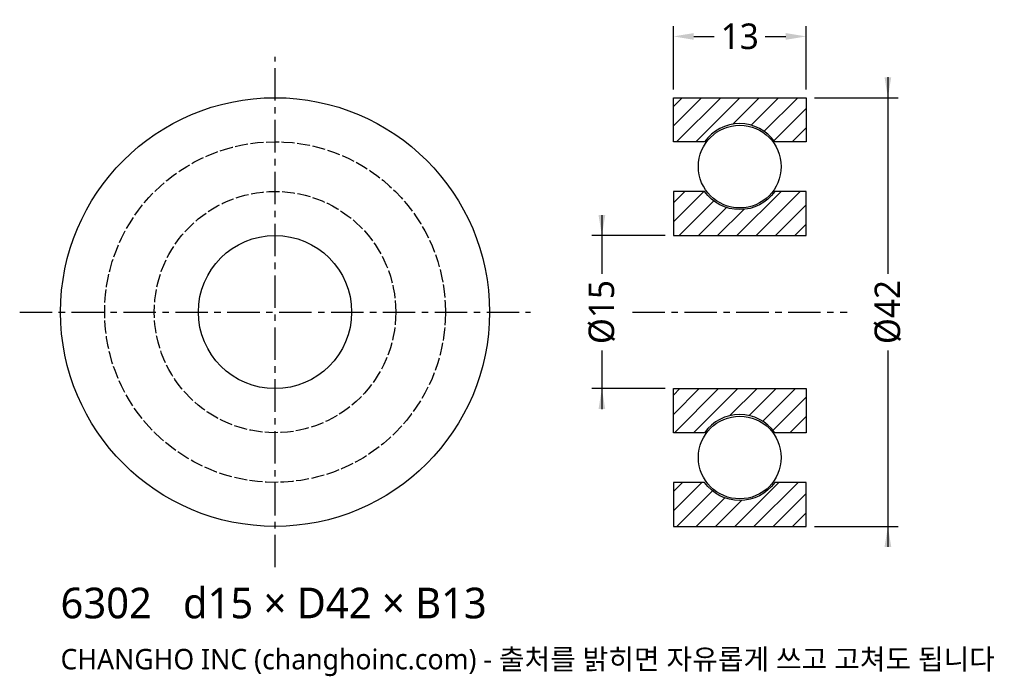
# Model space of a CAD drawing. Header units: millimetres. Extents: x -25 to 71.4, y -35.7 to 28.6.
import ezdxf

# ---------------------------------------------------------------- set-up
doc = ezdxf.new("R2010")
doc.units = ezdxf.units.MM
doc.linetypes.add('CENTER', pattern=[5.08, 3.175, -0.635, 0.635, -0.635])
doc.linetypes.add('DASHED', pattern=[1.524, 1.27, -0.254])
for name, color, linetype in [('문자', 7, 'CONTINUOUS'), ('숨은선', 3, 'DASHED'), ('외형선', 7, 'CONTINUOUS'), ('중심선', 1, 'CENTER'), ('치수', 4, 'CONTINUOUS'), ('해칭', 8, 'CONTINUOUS')]:
    doc.layers.add(name, color=color, linetype=linetype)
doc.styles.add('CH_KOR', font='malgun.ttf')
doc.dimstyles.new('CH_DIM', dxfattribs={"dimtxt": 2.5, "dimasz": 2, "dimexe": 1, "dimexo": 0.8, "dimgap": 0.8, "dimtad": 1, "dimdec": 0, "dimtxsty": 'CH_KOR', "dimcen": 2.5, "dimclrd": 4, "dimclre": 4, "dimclrt": 4, "dimazin": 3, "dimtfac": 1, "dimtmove": 0, "dimatfit": 3})

# ---------------------------------------------------------------- blocks, each defined once
blk = doc.blocks.new('_CLOSEDFILLED')
at = {"color": 0, "linetype": 'BYBLOCK'}
blk.add_solid([(-1, 0.164), (0, 0), (-1, -0.164)], dxfattribs=at)
blk = doc.blocks.new('*D1')
at = {"color": 4}
for p, q in [((60, 23), (60, 3.75)), ((52.8, 21), (61, 21)), ((60, -3.75), (60, -23)), ((52.8, -21), (61, -21))]:
    blk.add_line(p, q, dxfattribs=at)
at = {"layer": 'Defpoints'}
for p in [(52, 21), (60, 21), (52, -21)]:
    blk.add_point(p, dxfattribs=at)
at = {"layer": '치수', "color": 4, "xscale": 2, "yscale": 2}
for p, rotation in [((60, 21), 270), ((60, -21), 90)]:
    blk.add_blockref('_CLOSEDFILLED', p, dxfattribs=dict(at, rotation=rotation))
at = {"layer": '치수', "color": 4, "insert": (60, 0), "char_height": 2.5, "attachment_point": 5, "rotation": 90, "style": 'CH_KOR'}
blk.add_mtext('Ø42', dxfattribs=at)
blk = doc.blocks.new('*D2')
at = {"color": 4}
for p, q in [((32, 9.5), (32, 3.75)), ((38.2, 7.5), (31, 7.5)), ((32, -3.75), (32, -9.5)), ((38.2, -7.5), (31, -7.5))]:
    blk.add_line(p, q, dxfattribs=at)
at = {"layer": 'Defpoints'}
for p in [(32, 7.5), (39, 7.5), (39, -7.5)]:
    blk.add_point(p, dxfattribs=at)
at = {"layer": '치수', "color": 4, "xscale": 2, "yscale": 2}
for p, rotation in [((32, 7.5), 270), ((32, -7.5), 90)]:
    blk.add_blockref('_CLOSEDFILLED', p, dxfattribs=dict(at, rotation=rotation))
at = {"layer": '치수', "color": 4, "insert": (32, 0), "char_height": 2.5, "attachment_point": 5, "rotation": 90, "style": 'CH_KOR'}
blk.add_mtext('Ø15', dxfattribs=at)
blk = doc.blocks.new('*D3')
at = {"color": 4}
for p, q in [((39, 21.8), (39, 28)), ((52, 21.8), (52, 28)), ((41, 27), (43, 27)), ((48, 27), (50, 27))]:
    blk.add_line(p, q, dxfattribs=at)
at = {"layer": 'Defpoints'}
for p in [(39, 27), (39, 21), (52, 21)]:
    blk.add_point(p, dxfattribs=at)
at = {"layer": '치수', "color": 4, "xscale": 2, "yscale": 2, "rotation": 180}
blk.add_blockref('_CLOSEDFILLED', (39, 27), dxfattribs=at)
at = {"layer": '치수', "color": 4, "xscale": 2, "yscale": 2}
blk.add_blockref('_CLOSEDFILLED', (52, 27), dxfattribs=at)
at = {"layer": '치수', "color": 4, "insert": (45.5, 27), "char_height": 2.5, "attachment_point": 5, "style": 'CH_KOR'}
blk.add_mtext('13', dxfattribs=at)

msp = doc.modelspace()

# ---------------------------------------------------------------- hatches: boundary and pattern name
at = {"layer": '해칭'}
h = msp.add_hatch(dxfattribs=at)
h.set_pattern_fill('ANSI31', scale=0.42)
h.paths.add_polyline_path([(39, 21), (52, 21), (52, 16.68), (48.94, 16.68, 0.51797), (42.06, 16.68), (39, 16.68)])
h = msp.add_hatch(dxfattribs=at)
h.set_pattern_fill('ANSI31', scale=0.42)
h.paths.add_polyline_path([(39, 7.5), (52, 7.5), (52, 11.82), (48.94, 11.82, -0.51797), (42.06, 11.82), (39, 11.82)])
h = msp.add_hatch(dxfattribs=at)
h.set_pattern_fill('ANSI31', scale=0.42)
h.paths.add_polyline_path([(39, -7.5), (52, -7.5), (52, -11.82), (48.94, -11.82, 0.51797), (42.06, -11.82), (39, -11.82)])
h = msp.add_hatch(dxfattribs=at)
h.set_pattern_fill('ANSI31', scale=0.42)
h.paths.add_polyline_path([(39, -21), (52, -21), (52, -16.68), (48.94, -16.68, -0.51797), (42.06, -16.68), (39, -16.68)])

# ---------------------------------------------------------------- linework, layer by layer
at = {"layer": '숨은선'}
for radius in [16.68, 11.82]:
    msp.add_circle((0, 0), radius, dxfattribs=at)
at = {"layer": '외형선'}
for points in [[(39, 21), (52, 21), (52, 16.68), (48.94, 16.68, 0.51797), (42.06, 16.68), (39, 16.68)], [(39, 7.5), (52, 7.5), (52, 11.82), (48.94, 11.82, -0.51797), (42.06, 11.82), (39, 11.82)], [(39, -7.5), (52, -7.5), (52, -11.82), (48.94, -11.82, 0.51797), (42.06, -11.82), (39, -11.82)], [(39, -21), (52, -21), (52, -16.68), (48.94, -16.68, -0.51797), (42.06, -16.68), (39, -16.68)]]:
    msp.add_lwpolyline(points, format="xyb", close=True, dxfattribs=at)
for centre, radius in [((0, 0), 21), ((45.5, 14.25), 4.05), ((0, 0), 7.5), ((45.5, -14.25), 4.05)]:
    msp.add_circle(centre, radius, dxfattribs=at)
at = {"layer": '중심선'}
for p, q in [((0, -25), (0, 25)), ((-25, 0), (25, 0)), ((35, 0), (56, 0))]:
    msp.add_line(p, q, dxfattribs=at)

# ---------------------------------------------------------------- texts
at = {"layer": '문자', "style": 'CH_KOR'}
for s, height, p in [('6302   d15 × D42 × B13', 3, (-21, -30)), ('CHANGHO INC (changhoinc.com) - 출처를 밝히면 자유롭게 쓰고 고쳐도 됩니다', 2, (-21, -35))]:
    msp.add_text(s, height=height, dxfattribs=at).set_placement(p)

# ---------------------------------------------------------------- dimensions: what is measured, and where the dimension line sits
at = {"layer": '치수'}
dim = msp.add_linear_dim(base=(39, 27), p1=(39, 21), p2=(52, 21), dimstyle='CH_DIM', override={"dimscale": 1}, dxfattribs=at)
dim.commit()
dim.dimension.update_dxf_attribs({"geometry": '*D3', "text_midpoint": (45.5, 27)})
for base, p1, p2, text, picture, middle in [((60, 21), (52, 21), (52, -21), 'Ø42', '*D1', (60, 0)), ((32, 7.5), (39, 7.5), (39, -7.5), 'Ø15', '*D2', (32, 0))]:
    dim = msp.add_linear_dim(base=base, p1=p1, p2=p2, angle=90, text=text, dimstyle='CH_DIM', override={"dimscale": 1}, dxfattribs=at)
    dim.commit()
    dim.dimension.update_dxf_attribs({"geometry": picture, "text_midpoint": middle})

doc.saveas('drawing.dxf')
